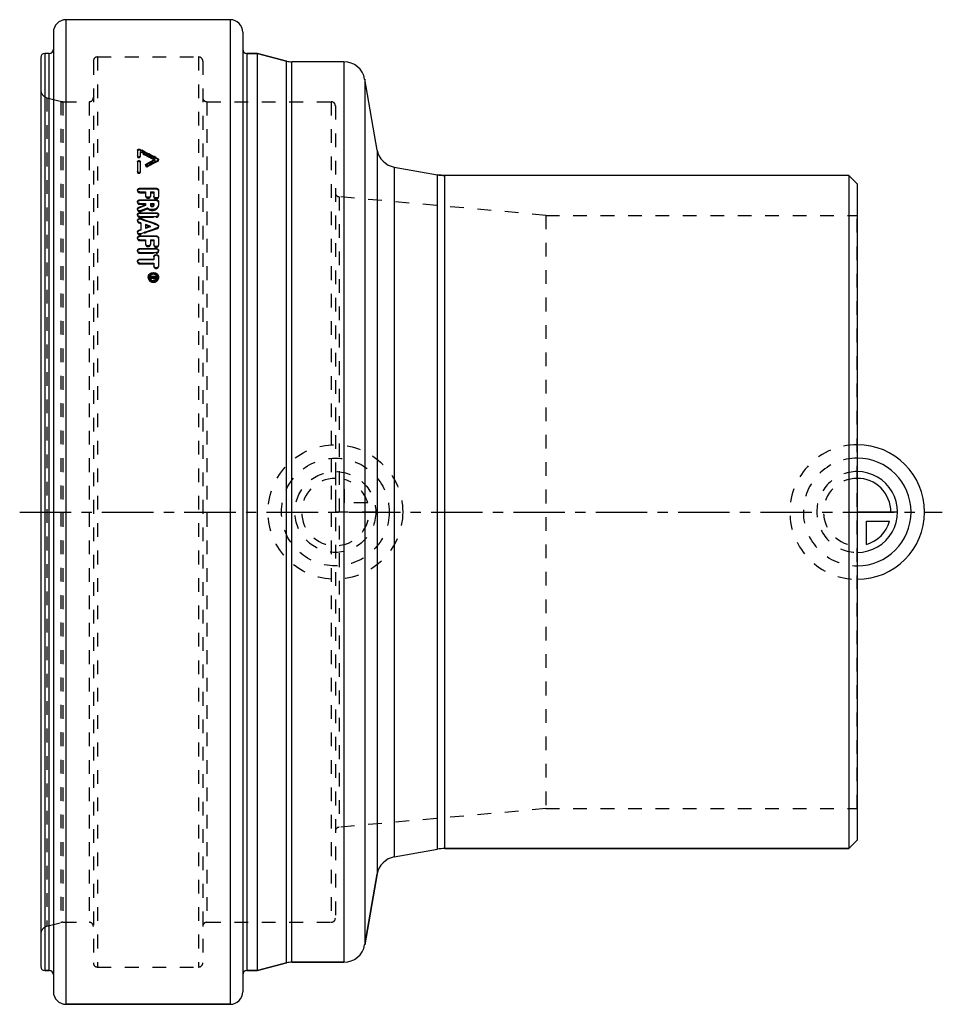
# Model space of a CAD drawing. Header units: millimetres. Extents: x 140 to 359, y 133 to 367.
import ezdxf

# ---------------------------------------------------------------- set-up
doc = ezdxf.new("R2010")
doc.units = ezdxf.units.MM
doc.header["$LTSCALE"] = 32.592593
doc.linetypes.add('CENTER', pattern=[0.6, 0.375, -0.075, 0.075, -0.075])
doc.linetypes.add('HIDDEN', pattern=[0.2, 0.1, -0.1])
for name, color, linetype in [('FASEN', 7, 'CONTINUOUS'), ('KOERPER', 7, 'CONTINUOUS'), ('KONST.EL_MIT_GEO', 7, 'CONTINUOUS'), ('KURVEN', 7, 'CONTINUOUS'), ('L1', 7, 'CONTINUOUS')]:
    doc.layers.add(name, color=color, linetype=linetype)

msp = doc.modelspace()

# ---------------------------------------------------------------- linework, layer by layer
at = {"layer": 'FASEN', "color": 7, "linetype": 'Continuous'}
for p, q in [((337, 330), (337, 170)), ((339, 328), (337, 330)), ((339, 328), (339, 172)), ((339, 172), (337, 170)), ((241, 170), (337, 170))]:
    msp.add_line(p, q, dxfattribs=at)
at = {"layer": 'KOERPER', "color": 7, "linetype": 'Continuous'}
for p, q in [((190, 367), (151, 367)), ((147, 359), (146, 359)), ((196.54, 359), (194, 359)), ((196.54, 141), (196.54, 359)), ((203.36, 357.17), (196.54, 359)), ((217.04, 357), (204.66, 357)), ((224.94, 336.02), (221.97, 352.87)), ((228.99, 331.96), (239.26, 330.15)), ((239.26, 169.85), (239.26, 330.15)), ((241, 330), (239.26, 330.15)), ((241, 170), (241, 330)), ((337, 330), (241, 330)), ((228.99, 168.04), (239.26, 169.85)), ((241, 170), (239.26, 169.85)), ((337, 170), (241, 170)), ((224.94, 163.98), (221.97, 147.13)), ((203.36, 142.83), (196.54, 141)), ((217.04, 143), (204.66, 143)), ((147, 141), (146, 141)), ((196.54, 141), (194, 141)), ((190, 133), (151, 133))]:
    msp.add_line(p, q, dxfattribs=at)
for centre, start, end in [((241, 340), 260, 270), ((241, 160), 90, 100)]:
    msp.add_arc(centre, 10, start, end, dxfattribs=at)
at = {"layer": 'KONST.EL_MIT_GEO', "color": 7, "linetype": 'Continuous'}
for p, q in [((151, 367), (151, 133)), ((190, 367), (190, 133)), ((148, 364), (148, 136)), ((193, 364), (193, 136)), ((146, 359), (146, 141)), ((147, 141), (147, 359)), ((194, 359), (194, 141)), ((194, 359), (196.54, 359)), ((196.54, 359), (203.36, 357.17)), ((145, 358), (145, 142)), ((203.36, 142.83), (203.36, 357.17)), ((204.66, 143), (204.66, 357)), ((217.04, 357), (217.04, 143)), ((221.97, 352.87), (221.97, 147.13)), ((168, 336.02), (168, 334.66)), ((168.53, 336.2), (168.53, 335.98)), ((168.53, 336.2), (169.01, 335.95)), ((169.01, 335.73), (168.53, 335.98)), ((168.66, 335.57), (168.66, 334.66)), ((224.94, 336.02), (224.94, 163.98)), ((168, 333.28), (168, 330.93)), ((168.66, 333.28), (168.66, 330.93)), ((170.05, 332.7), (170.05, 332.49)), ((170.28, 332.61), (170.05, 332.49)), ((170.51, 332.73), (170.28, 332.61)), ((172.33, 333.32), (172.06, 333.18)), ((172.12, 333.79), (172.12, 333.57)), ((172.87, 333.76), (172.27, 334.07)), ((172.87, 333.6), (172.33, 333.32)), ((172.36, 334.24), (172.87, 333.97)), ((172.87, 333.97), (172.87, 333.76)), ((228.99, 331.96), (228.99, 168.04)), ((228.99, 331.96), (239.26, 330.15)), ((168.57, 326.93), (168.57, 326.73)), ((168.57, 326.93), (172.43, 326.93)), ((172.43, 326.73), (168.57, 326.73)), ((168.57, 326.07), (169.93, 326.07)), ((169.93, 326.07), (169.93, 325.21)), ((171.07, 326.07), (171.07, 325.21)), ((171.07, 326.07), (171.87, 326.07)), ((171.87, 326.07), (171.87, 325.06)), ((172.43, 326.93), (172.43, 326.73)), ((173, 326.5), (173, 325.06)), ((168.33, 322.42), (169.93, 323.01)), ((168.57, 324.19), (168.57, 324)), ((168.57, 324.19), (172.43, 324.19)), ((172.43, 324), (168.57, 324)), ((168.57, 323.31), (169.93, 323.31)), ((169.93, 323.31), (169.93, 322.82)), ((171.07, 323.31), (171.07, 322.88)), ((171.07, 323.31), (171.87, 323.31)), ((171.87, 323.31), (171.87, 322.88)), ((172.43, 324.19), (172.43, 324)), ((173, 323.75), (173, 323.07)), ((169.93, 322.82), (168.33, 322.24)), ((168.33, 322.42), (168.33, 322.24)), ((168.57, 321.12), (168.57, 320.94)), ((168.57, 321.12), (172.43, 321.12)), ((172.43, 320.94), (168.57, 320.94)), ((170.4, 322.2), (168.81, 321.62)), ((172.43, 321.12), (172.43, 320.94)), ((168.8, 318.73), (168.34, 318.9)), ((168.57, 320.22), (172.43, 320.22)), ((168.79, 319.73), (168.79, 319.55)), ((168.8, 318.73), (168.8, 316.96)), ((169.93, 318.33), (169.93, 317.37)), ((171.03, 317.94), (169.93, 318.33)), ((172.66, 318.36), (172.66, 318.18)), ((168.34, 316.97), (168.8, 317.14)), ((168.34, 316.97), (168.34, 316.8)), ((168.8, 316.96), (168.34, 316.8)), ((169.93, 317.54), (171.03, 317.94)), ((171.03, 317.76), (169.93, 317.37)), ((171.03, 317.94), (171.03, 317.76)), ((168.57, 315.61), (168.57, 315.44)), ((168.57, 315.61), (172.43, 315.61)), ((172.43, 315.44), (168.57, 315.44)), ((168.57, 314.67), (169.93, 314.67)), ((169.93, 314.67), (169.93, 313.72)), ((171.07, 314.67), (171.07, 313.72)), ((171.07, 314.67), (171.87, 314.67)), ((171.87, 314.67), (171.87, 313.56)), ((172.43, 315.61), (172.43, 315.44)), ((173, 315.14), (173, 313.56)), ((168.57, 312.61), (168.57, 312.45)), ((168.57, 312.61), (172.43, 312.61)), ((172.43, 312.45), (168.57, 312.45)), ((168.57, 311.65), (172.43, 311.65)), ((172.43, 312.61), (172.43, 312.45)), ((168.57, 310.1), (168.57, 309.94)), ((168.57, 310.1), (171.87, 310.1)), ((171.87, 309.94), (168.57, 309.94)), ((168.57, 309.12), (171.87, 309.12)), ((171.87, 310.69), (171.87, 309.94)), ((171.87, 309.12), (171.87, 308.53)), ((173, 310.69), (173, 308.53)), ((171.11, 306.07), (171.11, 305.91)), ((171.11, 306.07), (172.43, 306.07)), ((172.43, 305.93), (171.11, 305.93)), ((171.11, 305.91), (171.66, 305.91)), ((171.11, 305.75), (171.66, 305.86)), ((171.11, 305.75), (171.11, 305.58)), ((171.71, 305.69), (171.11, 305.58)), ((171.66, 305.71), (171.14, 305.61)), ((171.66, 305.91), (171.66, 305.71)), ((171.85, 305.91), (171.85, 305.82)), ((171.85, 305.91), (172.25, 305.91)), ((171.85, 305.74), (171.85, 305.68)), ((171.95, 305.74), (171.95, 305.6)), ((171.95, 305.74), (172.15, 305.74)), ((172.15, 305.6), (171.95, 305.6)), ((171.95, 305.58), (172.15, 305.58)), ((172.15, 305.74), (172.15, 305.6)), ((172.25, 305.91), (172.25, 305.82)), ((172.25, 305.74), (172.25, 305.68)), ((172.43, 306.07), (172.43, 305.82)), ((228.99, 168.04), (239.26, 169.85)), ((221.97, 147.13), (224.94, 163.98)), ((196.54, 141), (203.36, 142.83)), ((204.66, 143), (217.04, 143)), ((146, 141), (147, 141)), ((194, 141), (196.54, 141)), ((151, 133), (190, 133))]:
    msp.add_line(p, q, dxfattribs=at)
at = {"layer": 'KONST.EL_MIT_GEO', "color": 8, "linetype": 'HIDDEN'}
for p, q in [((158.5, 358.15), (158.5, 141.85)), ((158.5, 358.15), (182.5, 358.15)), ((182.5, 358.15), (182.5, 141.85)), ((157.5, 357.15), (157.5, 142.85)), ((183.5, 357.15), (183.5, 142.85)), ((146.48, 348.44), (146.48, 151.56)), ((146.48, 348.44), (149.75, 347.57)), ((149.75, 347.57), (149.75, 152.43)), ((150.26, 347.5), (149.75, 347.57)), ((150.26, 347.5), (150.26, 152.5)), ((150.26, 347.5), (156.5, 347.5)), ((156.5, 347.5), (156.5, 152.5)), ((184.5, 347.5), (184.5, 152.5)), ((184.5, 347.5), (214, 347.5)), ((214, 347.5), (214, 152.5)), ((215, 346.5), (215, 153.5)), ((168, 334.66), (168, 334.45)), ((168.66, 334.66), (168.66, 334.45)), ((169.92, 332.51), (169.92, 332.3)), ((170.45, 332.32), (170.45, 332.11)), ((172.87, 333.6), (172.87, 333.38)), ((173, 333.57), (173, 333.79)), ((168, 330.93), (168, 330.72)), ((168.66, 330.93), (168.66, 330.72)), ((168, 326.5), (168, 326.3)), ((168.57, 326.07), (168.57, 325.88)), ((168.57, 325.88), (169.93, 325.88)), ((171.07, 325.88), (171.87, 325.88)), ((168, 323.75), (168, 323.56)), ((168.57, 323.31), (168.57, 323.12)), ((168.57, 323.12), (169.93, 323.12)), ((169.93, 325.21), (169.93, 325.02)), ((171.07, 325.21), (171.07, 325.02)), ((171.07, 323.12), (171.87, 323.12)), ((171.87, 325.06), (171.87, 324.87)), ((173, 325.06), (173, 324.87)), ((173, 323.07), (173, 322.88)), ((215.91, 324.92), (215.91, 175.08)), ((265, 320.5), (215.91, 324.92)), ((168, 322.02), (168, 321.84)), ((168, 320.67), (168, 320.49)), ((168.81, 321.43), (170.4, 322.02)), ((168.81, 321.62), (168.81, 321.43)), ((170.4, 322.2), (170.4, 322.02)), ((173, 320.49), (173, 320.67)), ((168, 319.31), (168, 319.14)), ((168.34, 318.9), (168.34, 318.72)), ((168.34, 318.72), (168.8, 318.55)), ((168.57, 320.22), (168.57, 320.04)), ((168.57, 320.04), (172.43, 320.04)), ((172.43, 320.22), (172.43, 320.04)), ((265, 320.5), (265, 179.5)), ((265, 320.5), (339, 320.5)), ((339, 179.5), (339, 320.5)), ((168, 316.54), (168, 316.37)), ((168.79, 316.12), (168.79, 315.95)), ((169.93, 318.15), (171.03, 317.76)), ((172.66, 317.51), (172.66, 317.34)), ((173, 317.76), (173, 317.94)), ((168, 315.14), (168, 314.97)), ((168.57, 314.67), (168.57, 314.5)), ((168.57, 314.5), (169.93, 314.5)), ((169.93, 313.72), (169.93, 313.56)), ((171.07, 314.5), (171.87, 314.5)), ((171.07, 313.72), (171.07, 313.56)), ((171.87, 313.56), (171.87, 313.4)), ((173, 313.56), (173, 313.4)), ((168, 312.13), (168, 311.97)), ((168.57, 311.65), (168.57, 311.49)), ((168.57, 311.49), (172.43, 311.49)), ((172.43, 311.65), (172.43, 311.49)), ((173, 311.97), (173, 312.13)), ((168, 309.61), (168, 309.46)), ((168.57, 309.12), (168.57, 308.97)), ((168.57, 308.97), (171.87, 308.97)), ((171.87, 308.53), (171.87, 308.38)), ((173, 308.53), (173, 308.38)), ((170.55, 305.82), (170.55, 305.68)), ((170.83, 305.82), (170.83, 305.68)), ((171.11, 305.91), (171.11, 305.76)), ((171.11, 305.76), (171.66, 305.76)), ((171.14, 305.61), (171.11, 305.61)), ((171.11, 305.58), (171.11, 305.44)), ((171.11, 305.44), (171.71, 305.55)), ((171.71, 305.69), (171.71, 305.55)), ((171.85, 305.82), (171.85, 305.74)), ((171.85, 305.76), (172.25, 305.76)), ((171.95, 305.58), (171.95, 305.43)), ((171.95, 305.43), (172.15, 305.43)), ((172.15, 305.58), (172.15, 305.43)), ((172.25, 305.82), (172.25, 305.74)), ((172.43, 305.82), (172.43, 305.68)), ((172.72, 305.68), (172.72, 305.82)), ((173, 305.68), (173, 305.82)), ((265, 179.5), (215.91, 175.08)), ((265, 179.5), (339, 179.5)), ((146.48, 151.56), (149.75, 152.43)), ((150.26, 152.5), (149.75, 152.43)), ((150.26, 152.5), (156.5, 152.5)), ((184.5, 152.5), (214, 152.5)), ((158.5, 141.85), (182.5, 141.85))]:
    msp.add_line(p, q, dxfattribs=at)
at = {"layer": 'KONST.EL_MIT_GEO', "color": 7, "linetype": 'Continuous'}
for centre, radius, start, end in [((151, 364), 3, 90, 180), ((190, 364), 3, 0, 90), ((146, 358), 1, 90, 180), ((147, 360), 1, 270, 360), ((194, 360), 1, 180, 270), ((204.66, 362), 5, 255, 270), ((217.04, 352), 5, 10, 90), ((-19.13, -32.91), 413.57, 62.4559, 62.9954), ((-15.37, -27.74), 407.76, 62.5888, 63.1172), ((-16.13, -30.39), 410.27, 62.6641, 63.1751), ((229.86, 336.89), 5, 190, 260), ((170.09, 332.51), 0.168, 180.0396, 188.9201), ((368.37, -42.49), 424.38, 117.5439, 117.8595), ((371.43, -46.22), 428.59, 117.7222, 117.9659), ((367.68, -42.35), 423.74, 117.4834, 117.729), ((172.72, 333.48), 0.317, 55.8988, 62.6155), ((172.72, 333.88), 0.317, 297.5577, 304.2122), ((168.31, 326.5), 0.31, 180.0087, 184.1391), ((168.33, 323.75), 0.326, 180.0083, 184.0344), ((168.34, 320.67), 0.343, 180.0079, 183.9302), ((168.38, 319.31), 0.379, 180.0042, 187.6092), ((-238.93, -834.21), 1223.85, 70.3478, 70.53997), ((-238.7, -836.68), 1225.94, 70.39434, 70.58613), ((168.4, 316.54), 0.396, 180.0076, 187.9522), ((602.82, -879.44), 1271.9, 109.7671, 109.95236), ((168.37, 315.14), 0.373, 180.0073, 183.771), ((168.39, 312.13), 0.388, 180.0071, 183.697), ((168.4, 309.61), 0.4, 180.0069, 183.6407), ((171.78, 305.35), 1.4, 95.362, 105.4315), ((171.77, 305.6), 1.05, 90.034, 98.5666), ((171.77, 305.4), 1.35, 90.0204, 95.3561), ((171.47, 305.82), 0.926, 179.9939, 182.4396), ((171.61, 305.87), 1.06, 203.7955, 213.9139), ((171.63, 305.8), 0.804, 151.766, 154.1109), ((171.78, 306.12), 1.38, 250.2037, 261.9102), ((171.77, 306.09), 1.35, 261.8879, 269.9622), ((171.9, 305.83), 0.238, 214.9904, 222.3564), ((171.77, 305.88), 1.03, 270.0222, 275.5893), ((171.77, 305.92), 1.07, 275.5853, 291.2969), ((172.15, 305.89), 0.312, 270.0266, 277.2145), ((171.91, 305.86), 0.816, 328.8346, 334.1794), ((171.94, 305.87), 1.07, 325.4889, 335.5449), ((171.97, 305.65), 1.04, 20.9216, 33.8845), ((171.97, 305.85), 1.03, 335.5577, 340.6797), ((229.86, 163.11), 5, 100, 170), ((217.04, 148), 5, 270, 350), ((204.66, 138), 5, 90, 105), ((146, 142), 1, 180, 270), ((147, 140), 1, 0, 90), ((194, 140), 1, 90, 180), ((151, 136), 3, 180, 270), ((190, 136), 3, 270, 360)]:
    msp.add_arc(centre, radius, start, end, dxfattribs=at)
at = {"layer": 'KONST.EL_MIT_GEO', "color": 8, "linetype": 'HIDDEN'}
for centre, radius, start, end in [((158.5, 357.15), 1, 90, 180), ((182.5, 357.15), 1, 0, 90), ((147, 350.37), 2, 180, 255), ((150.26, 349.5), 2, 255, 270), ((156.5, 348.5), 1, 270, 360), ((184.5, 348.5), 1, 180, 270), ((214, 346.5), 1, 0, 90), ((-17.8, -31.5), 411.52, 62.5146, 63.0565), ((370.36, -45.37), 427.15, 117.539, 117.9055), ((168.31, 326.3), 0.308, 175.414, 179.9898), ((216, 325.91), 1, 180, 264.8572), ((168.32, 323.56), 0.324, 175.5299, 179.9902), ((168.36, 321.84), 0.36, 164.9442, 179.9995), ((168.36, 320.49), 0.359, 165.0805, 175.5757), ((168.34, 320.49), 0.342, 175.6454, 179.9907), ((168.38, 319.14), 0.378, 166.3161, 179.9909), ((168.39, 316.37), 0.392, 167.3831, 179.9978), ((602.56, -881.98), 1274.04, 109.72033, 109.90522), ((168.39, 314.97), 0.387, 167.2875, 175.783), ((168.37, 314.97), 0.371, 175.822, 179.9913), ((168.4, 311.97), 0.4, 168.4199, 175.877), ((168.39, 311.97), 0.386, 175.904, 179.9916), ((168.41, 309.46), 0.412, 169.2185, 175.9464), ((168.4, 309.46), 0.398, 175.9664, 179.9918), ((172.27, 310.53), 0.4, 171.7759, 179.9641), ((171.47, 305.68), 0.919, 172.7654, 175.7625), ((171.44, 305.68), 0.897, 175.759, 179.9898), ((172.1, 305.68), 0.897, 0.01, 4.1952), ((216, 174.09), 1, 95.1428, 180), ((150.26, 150.5), 2, 90, 105), ((156.5, 151.5), 1, 0, 90), ((184.5, 151.5), 1, 90, 180), ((214, 153.5), 1, 270, 360), ((147, 149.63), 2, 105, 180), ((158.5, 142.85), 1, 180, 270), ((182.5, 142.85), 1, 270, 360)]:
    msp.add_arc(centre, radius, start, end, dxfattribs=at)
at = {"layer": 'KONST.EL_MIT_GEO', "color": 7, "linetype": 'Continuous'}
for points, knots in [([(168, 336.02), (168, 336.06), (168.05, 336.15), (168.19, 336.23), (168.36, 336.25), (168.48, 336.22), (168.53, 336.2)], [0, 0, 0, 0, 0.200549, 0.445572, 0.726362, 1, 1, 1, 1]), ([(168.53, 335.98), (168.48, 336), (168.37, 336.03), (168.17, 336.02), (168.02, 335.91), (168, 335.83)], [0, 0, 0, 0, 0.273199, 0.555455, 1, 1, 1, 1]), ([(168.66, 334.66), (168.66, 334.53), (168.33, 334.34), (168, 334.53), (168, 334.66)], [0, 0, 0, 0, 0.5, 1, 1, 1, 1]), ([(168, 333.28), (168, 333.32), (168.02, 333.38), (168.1, 333.46), (168.21, 333.5), (168.33, 333.52), (168.45, 333.5), (168.56, 333.46), (168.64, 333.38), (168.66, 333.32), (168.66, 333.28)], [0, 0, 0, 0, 0.104455, 0.221704, 0.355663, 0.5, 0.644337, 0.778296, 0.895545, 1, 1, 1, 1]), ([(168.5, 333.27), (168.45, 333.29), (168.34, 333.31), (168.19, 333.29), (168.06, 333.22), (168.01, 333.14), (168, 333.1)], [0, 0, 0, 0, 0.271285, 0.545308, 0.791772, 1, 1, 1, 1]), ([(168.66, 333.07), (168.66, 333.11), (168.62, 333.2), (168.54, 333.25), (168.5, 333.27)], [0, 0, 0, 0, 0.45738, 1, 1, 1, 1]), ([(169.92, 332.51), (169.92, 332.55), (169.95, 332.63), (170.01, 332.68), (170.05, 332.7)], [0, 0, 0, 0, 0.463525, 1, 1, 1, 1]), ([(170.45, 332.32), (170.4, 332.3), (170.29, 332.27), (170.12, 332.29), (169.98, 332.36), (169.93, 332.44), (169.92, 332.49)], [0, 0, 0, 0, 0.267565, 0.542406, 0.791293, 1, 1, 1, 1]), ([(170.05, 332.49), (170.04, 332.48), (170.01, 332.46), (169.97, 332.43), (169.96, 332.41)], [0, 0, 0, 0, 0.265527, 1, 1, 1, 1]), ([(172.87, 333.97), (172.9, 333.95), (172.97, 333.9), (173, 333.82), (173, 333.79)], [0, 0, 0, 0, 0.538086, 1, 1, 1, 1]), ([(173, 333.79), (173, 333.77), (172.99, 333.7), (172.94, 333.65), (172.9, 333.62)], [0, 0, 0, 0, 0.232441, 1, 1, 1, 1]), ([(168.66, 330.93), (168.66, 330.9), (168.64, 330.83), (168.56, 330.75), (168.46, 330.71), (168.33, 330.69), (168.21, 330.71), (168.1, 330.75), (168.02, 330.83), (168, 330.9), (168, 330.93)], [0, 0, 0, 0, 0.106089, 0.223945, 0.357184, 0.5, 0.642816, 0.776055, 0.893911, 1, 1, 1, 1]), ([(168, 326.5), (168, 326.56), (168.03, 326.68), (168.16, 326.82), (168.35, 326.91), (168.49, 326.93), (168.57, 326.93)], [0, 0, 0, 0, 0.217429, 0.454827, 0.718744, 1, 1, 1, 1]), ([(168.57, 326.07), (168.5, 326.07), (168.36, 326.09), (168.17, 326.18), (168.04, 326.31), (168, 326.42), (168, 326.48)], [0, 0, 0, 0, 0.279642, 0.543417, 0.781958, 1, 1, 1, 1]), ([(168.57, 326.73), (168.5, 326.73), (168.38, 326.71), (168.17, 326.63), (168.05, 326.5), (168.02, 326.4)], [0, 0, 0, 0, 0.277481, 0.542334, 1, 1, 1, 1]), ([(172.43, 326.93), (172.51, 326.93), (172.65, 326.91), (172.84, 326.82), (172.97, 326.68), (173, 326.56), (173, 326.5)], [0, 0, 0, 0, 0.281254, 0.545151, 0.782428, 1, 1, 1, 1]), ([(172.81, 326.62), (172.79, 326.64), (172.67, 326.7), (172.53, 326.73), (172.43, 326.73)], [0, 0, 0, 0, 0.239226, 1, 1, 1, 1]), ([(173, 326.3), (173, 326.36), (172.96, 326.49), (172.87, 326.58), (172.81, 326.62)], [0, 0, 0, 0, 0.475914, 1, 1, 1, 1]), ([(168, 323.75), (168, 323.81), (168.03, 323.93), (168.16, 324.08), (168.35, 324.17), (168.49, 324.19), (168.57, 324.19)], [0, 0, 0, 0, 0.220432, 0.458874, 0.721467, 1, 1, 1, 1]), ([(168.57, 323.31), (168.5, 323.31), (168.36, 323.33), (168.17, 323.42), (168.04, 323.56), (168, 323.67), (168, 323.73)], [0, 0, 0, 0, 0.277065, 0.539553, 0.779031, 1, 1, 1, 1]), ([(168.57, 324), (168.5, 324), (168.38, 323.98), (168.17, 323.9), (168.04, 323.76), (168.01, 323.66)], [0, 0, 0, 0, 0.275774, 0.539647, 1, 1, 1, 1]), ([(171.07, 325.21), (171.07, 325.15), (171.03, 325.03), (170.9, 324.89), (170.72, 324.8), (170.5, 324.76), (170.28, 324.8), (170.1, 324.89), (169.97, 325.03), (169.93, 325.15), (169.93, 325.21)], [0, 0, 0, 0, 0.109529, 0.228564, 0.360285, 0.5, 0.639716, 0.771436, 0.890471, 1, 1, 1, 1]), ([(173, 323.07), (173, 322.95), (172.95, 322.71), (172.76, 322.39), (172.45, 322.12), (171.93, 321.88), (171.19, 321.82), (170.63, 322.03), (170.4, 322.2)], [0, 0, 0, 0, 0.107562, 0.220495, 0.341761, 0.471067, 0.740689, 1, 1, 1, 1]), ([(171.07, 323.07), (171.07, 323.03), (171.09, 322.94), (171.18, 322.84), (171.31, 322.77), (171.47, 322.75), (171.62, 322.77), (171.75, 322.84), (171.84, 322.94), (171.87, 323.03), (171.87, 323.07)], [0, 0, 0, 0, 0.110657, 0.230065, 0.361287, 0.5, 0.638713, 0.769935, 0.889343, 1, 1, 1, 1]), ([(173, 325.06), (173, 325.01), (172.97, 324.89), (172.84, 324.74), (172.65, 324.65), (172.43, 324.62), (172.22, 324.65), (172.03, 324.74), (171.9, 324.89), (171.87, 325.01), (171.87, 325.06)], [0, 0, 0, 0, 0.109608, 0.22867, 0.360356, 0.5, 0.639645, 0.77133, 0.890392, 1, 1, 1, 1]), ([(172.43, 324.19), (172.51, 324.19), (172.65, 324.17), (172.84, 324.08), (172.97, 323.93), (173, 323.81), (173, 323.75)], [0, 0, 0, 0, 0.278531, 0.541104, 0.779422, 1, 1, 1, 1]), ([(172.81, 323.89), (172.79, 323.91), (172.67, 323.97), (172.53, 324), (172.43, 324)], [0, 0, 0, 0, 0.240158, 1, 1, 1, 1]), ([(173, 323.56), (173, 323.63), (172.96, 323.76), (172.87, 323.85), (172.81, 323.89)], [0, 0, 0, 0, 0.478464, 1, 1, 1, 1]), ([(168, 322.02), (168, 322.06), (168.02, 322.15), (168.11, 322.31), (168.24, 322.39), (168.33, 322.42)], [0, 0, 0, 0, 0.231184, 0.472181, 1, 1, 1, 1]), ([(168.81, 321.62), (168.72, 321.58), (168.53, 321.56), (168.26, 321.62), (168.06, 321.78), (168, 321.95), (168, 322.02)], [0, 0, 0, 0, 0.270795, 0.537638, 0.781398, 1, 1, 1, 1]), ([(168, 320.67), (168, 320.73), (168.03, 320.86), (168.16, 321.01), (168.35, 321.1), (168.49, 321.12), (168.57, 321.12)], [0, 0, 0, 0, 0.223508, 0.463043, 0.724284, 1, 1, 1, 1]), ([(168.57, 320.22), (168.5, 320.22), (168.36, 320.24), (168.17, 320.33), (168.04, 320.47), (168, 320.59), (168, 320.65)], [0, 0, 0, 0, 0.274397, 0.535566, 0.776026, 1, 1, 1, 1]), ([(168.33, 322.24), (168.25, 322.21), (168.12, 322.13), (168.03, 322), (168.01, 321.93)], [0, 0, 0, 0, 0.527405, 1, 1, 1, 1]), ([(168.57, 320.94), (168.44, 320.94), (168.2, 320.89), (168.04, 320.69), (168.01, 320.58)], [0, 0, 0, 0, 0.534285, 1, 1, 1, 1]), ([(171.07, 322.88), (171.07, 322.84), (171.09, 322.75), (171.18, 322.65), (171.31, 322.58), (171.47, 322.56), (171.62, 322.58), (171.75, 322.65), (171.84, 322.75), (171.87, 322.84), (171.87, 322.88)], [0, 0, 0, 0, 0.110507, 0.229862, 0.36115, 0.5, 0.63885, 0.770138, 0.889493, 1, 1, 1, 1]), ([(172.43, 321.12), (172.51, 321.12), (172.65, 321.1), (172.84, 321.01), (172.97, 320.86), (173, 320.73), (173, 320.67)], [0, 0, 0, 0, 0.275716, 0.536957, 0.776492, 1, 1, 1, 1]), ([(172.75, 320.87), (172.72, 320.88), (172.62, 320.92), (172.52, 320.94), (172.43, 320.94)], [0, 0, 0, 0, 0.244314, 1, 1, 1, 1]), ([(172.99, 320.58), (172.97, 320.64), (172.91, 320.76), (172.8, 320.84), (172.75, 320.87)], [0, 0, 0, 0, 0.47903, 1, 1, 1, 1]), ([(173, 320.67), (173, 320.61), (172.96, 320.47), (172.85, 320.36), (172.79, 320.32)], [0, 0, 0, 0, 0.479051, 1, 1, 1, 1]), ([(168, 319.31), (168, 319.39), (168.05, 319.55), (168.26, 319.72), (168.52, 319.78), (168.71, 319.76), (168.79, 319.73)], [0, 0, 0, 0, 0.221346, 0.465089, 0.730315, 1, 1, 1, 1]), ([(168.34, 318.9), (168.25, 318.93), (168.1, 319.02), (168.01, 319.18), (168, 319.26)], [0, 0, 0, 0, 0.527404, 1, 1, 1, 1]), ([(168.79, 319.55), (168.72, 319.58), (168.55, 319.6), (168.3, 319.56), (168.11, 319.43), (168.03, 319.29), (168.01, 319.22)], [0, 0, 0, 0, 0.265739, 0.529549, 0.776184, 1, 1, 1, 1]), ([(172.79, 320.32), (172.77, 320.31), (172.66, 320.25), (172.53, 320.22), (172.43, 320.22)], [0, 0, 0, 0, 0.242598, 1, 1, 1, 1]), ([(172.66, 318.36), (172.76, 318.32), (172.92, 318.22), (173, 318.02), (173, 317.94)], [0, 0, 0, 0, 0.5273, 1, 1, 1, 1]), ([(168, 316.54), (168, 316.59), (168.02, 316.68), (168.11, 316.85), (168.24, 316.93), (168.34, 316.97)], [0, 0, 0, 0, 0.234703, 0.477351, 1, 1, 1, 1]), ([(168.79, 316.12), (168.71, 316.09), (168.54, 316.06), (168.28, 316.12), (168.08, 316.27), (168.01, 316.41), (168, 316.49)], [0, 0, 0, 0, 0.26555, 0.528448, 0.774637, 1, 1, 1, 1]), ([(168.34, 316.8), (168.26, 316.77), (168.11, 316.68), (168.03, 316.53), (168.01, 316.46)], [0, 0, 0, 0, 0.523698, 1, 1, 1, 1]), ([(172.99, 317.85), (172.98, 317.9), (172.93, 318.01), (172.84, 318.09), (172.79, 318.12)], [0, 0, 0, 0, 0.482608, 1, 1, 1, 1]), ([(173, 317.94), (173, 317.87), (172.96, 317.74), (172.87, 317.63), (172.81, 317.59)], [0, 0, 0, 0, 0.482632, 1, 1, 1, 1]), ([(168, 315.14), (168, 315.2), (168.03, 315.33), (168.16, 315.48), (168.35, 315.58), (168.49, 315.61), (168.57, 315.61)], [0, 0, 0, 0, 0.228374, 0.469686, 0.728798, 1, 1, 1, 1]), ([(168.57, 314.67), (168.5, 314.67), (168.36, 314.69), (168.17, 314.78), (168.04, 314.93), (168, 315.05), (168, 315.11)], [0, 0, 0, 0, 0.270113, 0.529198, 0.771262, 1, 1, 1, 1]), ([(168.57, 315.44), (168.44, 315.44), (168.19, 315.38), (168.03, 315.16), (168.01, 315.06)], [0, 0, 0, 0, 0.529027, 1, 1, 1, 1]), ([(171.07, 313.72), (171.07, 313.66), (171.03, 313.53), (170.91, 313.37), (170.72, 313.27), (170.5, 313.23), (170.28, 313.27), (170.09, 313.37), (169.97, 313.53), (169.93, 313.66), (169.93, 313.72)], [0, 0, 0, 0, 0.114832, 0.235755, 0.365149, 0.5, 0.634851, 0.764245, 0.885168, 1, 1, 1, 1]), ([(173, 313.56), (173, 313.5), (172.97, 313.37), (172.84, 313.21), (172.65, 313.11), (172.43, 313.07), (172.22, 313.11), (172.03, 313.21), (171.9, 313.37), (171.87, 313.5), (171.87, 313.56)], [0, 0, 0, 0, 0.114893, 0.235839, 0.365206, 0.5, 0.634794, 0.764162, 0.885107, 1, 1, 1, 1]), ([(172.43, 315.61), (172.51, 315.61), (172.65, 315.58), (172.84, 315.48), (172.97, 315.33), (173, 315.2), (173, 315.14)], [0, 0, 0, 0, 0.271201, 0.530293, 0.771473, 1, 1, 1, 1]), ([(172.81, 315.32), (172.79, 315.34), (172.67, 315.41), (172.54, 315.44), (172.43, 315.44)], [0, 0, 0, 0, 0.242798, 1, 1, 1, 1]), ([(173, 314.97), (173, 315.04), (172.96, 315.17), (172.87, 315.28), (172.81, 315.32)], [0, 0, 0, 0, 0.484902, 1, 1, 1, 1]), ([(168, 312.13), (168, 312.19), (168.03, 312.32), (168.16, 312.48), (168.35, 312.58), (168.49, 312.61), (168.57, 312.61)], [0, 0, 0, 0, 0.230705, 0.47289, 0.730987, 1, 1, 1, 1]), ([(168.57, 311.65), (168.5, 311.65), (168.36, 311.67), (168.17, 311.77), (168.04, 311.92), (168, 312.04), (168, 312.11)], [0, 0, 0, 0, 0.268033, 0.526121, 0.768973, 1, 1, 1, 1]), ([(168.57, 312.45), (168.44, 312.45), (168.19, 312.38), (168.03, 312.16), (168.01, 312.05)], [0, 0, 0, 0, 0.526382, 1, 1, 1, 1]), ([(172.43, 312.61), (172.51, 312.61), (172.65, 312.58), (172.84, 312.48), (172.97, 312.32), (173, 312.19), (173, 312.13)], [0, 0, 0, 0, 0.269013, 0.52711, 0.769295, 1, 1, 1, 1]), ([(172.85, 312.3), (172.82, 312.32), (172.7, 312.41), (172.55, 312.45), (172.43, 312.45)], [0, 0, 0, 0, 0.242349, 1, 1, 1, 1]), ([(172.84, 311.8), (172.81, 311.77), (172.69, 311.69), (172.54, 311.65), (172.43, 311.65)], [0, 0, 0, 0, 0.242964, 1, 1, 1, 1]), ([(173, 312.13), (173, 312.07), (172.97, 311.94), (172.89, 311.84), (172.84, 311.8)], [0, 0, 0, 0, 0.487939, 1, 1, 1, 1]), ([(172.99, 312.05), (172.99, 312.07), (172.96, 312.17), (172.9, 312.25), (172.85, 312.3)], [0, 0, 0, 0, 0.244451, 1, 1, 1, 1]), ([(168, 309.61), (168, 309.67), (168.03, 309.8), (168.2, 310.02), (168.42, 310.1), (168.57, 310.1)], [0, 0, 0, 0, 0.234354, 0.479152, 1, 1, 1, 1]), ([(168.57, 309.12), (168.43, 309.12), (168.22, 309.19), (168.04, 309.4), (168, 309.52), (168, 309.58)], [0, 0, 0, 0, 0.520205, 0.765478, 1, 1, 1, 1]), ([(168.57, 309.94), (168.44, 309.94), (168.18, 309.87), (168.03, 309.65), (168.01, 309.53)], [0, 0, 0, 0, 0.524242, 1, 1, 1, 1]), ([(171.87, 310.69), (171.87, 310.75), (171.9, 310.88), (172.03, 311.04), (172.22, 311.14), (172.43, 311.18), (172.65, 311.14), (172.84, 311.04), (172.97, 310.88), (173, 310.75), (173, 310.69)], [0, 0, 0, 0, 0.115952, 0.237188, 0.366083, 0.5, 0.633917, 0.762812, 0.884048, 1, 1, 1, 1]), ([(172.82, 310.88), (172.74, 310.94), (172.55, 311.03), (172.24, 311.01), (171.98, 310.86), (171.88, 310.68), (171.87, 310.59)], [0, 0, 0, 0, 0.255742, 0.518676, 0.769268, 1, 1, 1, 1]), ([(173, 310.53), (173, 310.6), (172.97, 310.73), (172.88, 310.84), (172.82, 310.88)], [0, 0, 0, 0, 0.487976, 1, 1, 1, 1]), ([(170.64, 306.22), (170.7, 306.36), (170.89, 306.61), (171.16, 306.77), (171.31, 306.82)], [0, 0, 0, 0, 0.487163, 1, 1, 1, 1]), ([(171.41, 306.7), (171.27, 306.66), (171, 306.55), (170.8, 306.34), (170.72, 306.23)], [0, 0, 0, 0, 0.511217, 1, 1, 1, 1]), ([(171.33, 306.55), (171.24, 306.51), (171.08, 306.41), (170.96, 306.26), (170.92, 306.18)], [0, 0, 0, 0, 0.510094, 1, 1, 1, 1]), ([(173, 308.53), (173, 308.46), (172.97, 308.33), (172.84, 308.17), (172.65, 308.06), (172.43, 308.02), (172.22, 308.06), (172.03, 308.17), (171.9, 308.33), (171.87, 308.46), (171.87, 308.53)], [0, 0, 0, 0, 0.116703, 0.238324, 0.366904, 0.5, 0.633096, 0.761676, 0.883297, 1, 1, 1, 1]), ([(172.83, 306.23), (172.75, 306.34), (172.54, 306.55), (172.28, 306.66), (172.14, 306.7)], [0, 0, 0, 0, 0.488783, 1, 1, 1, 1]), ([(172.61, 306.21), (172.56, 306.29), (172.42, 306.45), (172.25, 306.54), (172.16, 306.58)], [0, 0, 0, 0, 0.489229, 1, 1, 1, 1]), ([(172.24, 306.82), (172.39, 306.77), (172.66, 306.61), (172.86, 306.35), (172.92, 306.21)], [0, 0, 0, 0, 0.512991, 1, 1, 1, 1]), ([(170.72, 306.23), (170.7, 306.19), (170.62, 306.06), (170.57, 305.91), (170.55, 305.8)], [0, 0, 0, 0, 0.254212, 1, 1, 1, 1]), ([(171.31, 304.83), (171.19, 304.87), (170.97, 304.99), (170.79, 305.17), (170.72, 305.27)], [0, 0, 0, 0, 0.509801, 1, 1, 1, 1]), ([(170.83, 305.82), (170.83, 305.72), (170.86, 305.59), (170.92, 305.47), (170.94, 305.44)], [0, 0, 0, 0, 0.744987, 1, 1, 1, 1]), ([(170.83, 305.68), (170.83, 305.52), (170.95, 305.19), (171.23, 304.99), (171.39, 304.93)], [0, 0, 0, 0, 0.483457, 1, 1, 1, 1]), ([(170.94, 305.44), (171.02, 305.3), (171.28, 305.07), (171.61, 304.99), (171.77, 304.99)], [0, 0, 0, 0, 0.485745, 1, 1, 1, 1]), ([(171.77, 304.99), (171.94, 304.99), (172.27, 305.07), (172.52, 305.3), (172.6, 305.43)], [0, 0, 0, 0, 0.514155, 1, 1, 1, 1]), ([(172.15, 305.6), (172.17, 305.6), (172.22, 305.62), (172.25, 305.66), (172.25, 305.68)], [0, 0, 0, 0, 0.522305, 1, 1, 1, 1]), ([(172.16, 304.93), (172.32, 304.99), (172.6, 305.19), (172.72, 305.52), (172.72, 305.68)], [0, 0, 0, 0, 0.516543, 1, 1, 1, 1]), ([(172.82, 305.26), (172.75, 305.16), (172.58, 304.98), (172.35, 304.87), (172.24, 304.82)], [0, 0, 0, 0, 0.490362, 1, 1, 1, 1]), ([(172.72, 305.82), (172.72, 305.93), (172.69, 306.06), (172.62, 306.18), (172.61, 306.21)], [0, 0, 0, 0, 0.745225, 1, 1, 1, 1]), ([(172.64, 305.5), (172.65, 305.53), (172.7, 305.63), (172.72, 305.74), (172.72, 305.82)], [0, 0, 0, 0, 0.253726, 1, 1, 1, 1])]:
    msp.add_open_spline(points, degree=3, knots=knots, dxfattribs=at)
at = {"layer": 'KONST.EL_MIT_GEO', "color": 8, "linetype": 'HIDDEN'}
for points in [[(168, 335.83), (168, 335.82), (168, 335.81), (168, 335.8)], [(168, 334.45), (168, 334.31), (168.33, 334.13), (168.66, 334.31), (168.66, 334.45)], [(168, 333.1), (168, 333.09), (168, 333.08), (168, 333.07)], [(168.02, 326.4), (168.01, 326.38), (168, 326.35), (168, 326.33)], [(168.01, 323.66), (168.01, 323.64), (168, 323.61), (168, 323.59)], [(173, 320.49), (173, 320.52), (173, 320.55), (172.99, 320.58)], [(173, 317.76), (173, 317.79), (173, 317.82), (172.99, 317.85)], [(173, 311.97), (173, 312), (173, 312.03), (172.99, 312.05)]]:
    msp.add_open_spline(points, degree=3, dxfattribs=at)
for points, knots in [([(169.96, 332.41), (169.95, 332.4), (169.93, 332.37), (169.92, 332.33), (169.92, 332.3)], [0, 0, 0, 0, 0.262526, 1, 1, 1, 1]), ([(169.92, 332.3), (169.92, 332.26), (169.96, 332.16), (170.1, 332.08), (170.28, 332.06), (170.4, 332.09), (170.45, 332.11)], [0, 0, 0, 0, 0.205406, 0.451508, 0.728657, 1, 1, 1, 1]), ([(172.87, 333.38), (172.9, 333.4), (172.97, 333.45), (173, 333.53), (173, 333.57)], [0, 0, 0, 0, 0.538454, 1, 1, 1, 1]), ([(173, 333.57), (173, 333.6), (172.99, 333.64), (172.97, 333.67), (172.96, 333.68)], [0, 0, 0, 0, 0.736157, 1, 1, 1, 1]), ([(168, 330.72), (168, 330.69), (168.02, 330.63), (168.1, 330.55), (168.21, 330.5), (168.33, 330.48), (168.46, 330.5), (168.56, 330.55), (168.64, 330.63), (168.66, 330.69), (168.66, 330.72)], [0, 0, 0, 0, 0.10594, 0.223747, 0.357052, 0.5, 0.642948, 0.776253, 0.89406, 1, 1, 1, 1]), ([(168, 326.3), (168, 326.25), (168.03, 326.13), (168.16, 325.99), (168.35, 325.9), (168.49, 325.88), (168.57, 325.88)], [0, 0, 0, 0, 0.217183, 0.454751, 0.718799, 1, 1, 1, 1]), ([(168, 323.56), (168, 323.51), (168.03, 323.38), (168.16, 323.24), (168.35, 323.15), (168.49, 323.12), (168.57, 323.12)], [0, 0, 0, 0, 0.220176, 0.458775, 0.721504, 1, 1, 1, 1]), ([(169.93, 325.02), (169.93, 324.96), (169.97, 324.84), (170.1, 324.69), (170.28, 324.6), (170.5, 324.57), (170.72, 324.6), (170.9, 324.69), (171.03, 324.84), (171.07, 324.96), (171.07, 325.02)], [0, 0, 0, 0, 0.109379, 0.228362, 0.360149, 0.5, 0.639851, 0.771638, 0.890621, 1, 1, 1, 1]), ([(171.87, 324.87), (171.87, 324.81), (171.9, 324.69), (172.03, 324.55), (172.22, 324.46), (172.43, 324.43), (172.65, 324.46), (172.84, 324.55), (172.97, 324.69), (173, 324.81), (173, 324.87)], [0, 0, 0, 0, 0.109458, 0.228468, 0.36022, 0.5, 0.63978, 0.771532, 0.890542, 1, 1, 1, 1]), ([(168, 321.84), (168, 321.76), (168.06, 321.6), (168.26, 321.44), (168.53, 321.37), (168.72, 321.4), (168.81, 321.43)], [0, 0, 0, 0, 0.218274, 0.461975, 0.728996, 1, 1, 1, 1]), ([(170.4, 322.02), (170.63, 321.85), (171.19, 321.63), (171.93, 321.69), (172.45, 321.94), (172.75, 322.2), (172.95, 322.52), (173, 322.76), (173, 322.88)], [0, 0, 0, 0, 0.259419, 0.529245, 0.658589, 0.779814, 0.892621, 1, 1, 1, 1]), ([(168, 320.49), (168, 320.43), (168.03, 320.31), (168.16, 320.16), (168.35, 320.07), (168.49, 320.04), (168.57, 320.04)], [0, 0, 0, 0, 0.223243, 0.46292, 0.724301, 1, 1, 1, 1]), ([(168, 319.14), (168, 319.09), (168.02, 319), (168.11, 318.84), (168.24, 318.75), (168.34, 318.72)], [0, 0, 0, 0, 0.232399, 0.474189, 1, 1, 1, 1]), ([(172.43, 320.04), (172.51, 320.04), (172.65, 320.07), (172.84, 320.16), (172.97, 320.31), (173, 320.43), (173, 320.49)], [0, 0, 0, 0, 0.275699, 0.53708, 0.776757, 1, 1, 1, 1]), ([(168, 316.37), (168, 316.29), (168.05, 316.13), (168.25, 315.96), (168.52, 315.89), (168.71, 315.91), (168.79, 315.95)], [0, 0, 0, 0, 0.22379, 0.468246, 0.732082, 1, 1, 1, 1]), ([(172.66, 317.34), (172.76, 317.37), (172.92, 317.48), (173, 317.67), (173, 317.76)], [0, 0, 0, 0, 0.527649, 1, 1, 1, 1]), ([(168, 314.97), (168, 314.91), (168.03, 314.78), (168.16, 314.63), (168.35, 314.53), (168.49, 314.5), (168.57, 314.5)], [0, 0, 0, 0, 0.228096, 0.469524, 0.728781, 1, 1, 1, 1]), ([(168, 311.97), (168, 311.91), (168.03, 311.78), (168.16, 311.62), (168.35, 311.52), (168.49, 311.49), (168.57, 311.49)], [0, 0, 0, 0, 0.230421, 0.472708, 0.730953, 1, 1, 1, 1]), ([(169.93, 313.56), (169.93, 313.5), (169.97, 313.37), (170.09, 313.21), (170.28, 313.11), (170.5, 313.07), (170.72, 313.11), (170.91, 313.21), (171.03, 313.37), (171.07, 313.5), (171.07, 313.56)], [0, 0, 0, 0, 0.114681, 0.235548, 0.365008, 0.5, 0.634992, 0.764452, 0.885319, 1, 1, 1, 1]), ([(171.87, 313.4), (171.87, 313.34), (171.9, 313.21), (172.03, 313.05), (172.22, 312.95), (172.43, 312.91), (172.65, 312.95), (172.84, 313.05), (172.97, 313.21), (173, 313.34), (173, 313.4)], [0, 0, 0, 0, 0.114743, 0.235632, 0.365065, 0.5, 0.634935, 0.764368, 0.885257, 1, 1, 1, 1]), ([(172.43, 311.49), (172.51, 311.49), (172.65, 311.52), (172.84, 311.62), (172.97, 311.78), (173, 311.91), (173, 311.97)], [0, 0, 0, 0, 0.269047, 0.527292, 0.769579, 1, 1, 1, 1]), ([(168, 309.46), (168, 309.39), (168.03, 309.26), (168.2, 309.04), (168.42, 308.97), (168.57, 308.97)], [0, 0, 0, 0, 0.234069, 0.478963, 1, 1, 1, 1]), ([(171.87, 308.38), (171.87, 308.31), (171.9, 308.18), (172.03, 308.02), (172.22, 307.91), (172.43, 307.87), (172.65, 307.91), (172.84, 308.02), (172.97, 308.18), (173, 308.31), (173, 308.38)], [0, 0, 0, 0, 0.116552, 0.238116, 0.366761, 0.5, 0.633239, 0.761884, 0.883448, 1, 1, 1, 1]), ([(170.55, 305.68), (170.55, 305.54), (170.62, 305.25), (170.89, 304.89), (171.3, 304.66), (171.62, 304.6), (171.77, 304.6)], [0, 0, 0, 0, 0.235032, 0.479212, 0.735568, 1, 1, 1, 1]), ([(171.77, 306.51), (171.65, 306.51), (171.41, 306.46), (171.1, 306.29), (170.88, 306.01), (170.83, 305.79), (170.83, 305.68)], [0, 0, 0, 0, 0.264916, 0.52122, 0.764998, 1, 1, 1, 1]), ([(171.71, 305.55), (171.72, 305.53), (171.78, 305.47), (171.88, 305.43), (171.95, 305.43)], [0, 0, 0, 0, 0.242974, 1, 1, 1, 1]), ([(172.72, 305.68), (172.72, 305.79), (172.66, 306.01), (172.45, 306.29), (172.14, 306.46), (171.9, 306.51), (171.77, 306.51)], [0, 0, 0, 0, 0.235002, 0.47878, 0.735084, 1, 1, 1, 1]), ([(171.77, 304.6), (171.93, 304.6), (172.25, 304.66), (172.65, 304.89), (172.93, 305.25), (173, 305.54), (173, 305.68)], [0, 0, 0, 0, 0.264432, 0.520788, 0.764968, 1, 1, 1, 1]), ([(172.15, 305.43), (172.22, 305.43), (172.36, 305.48), (172.43, 305.62), (172.43, 305.68)], [0, 0, 0, 0, 0.523141, 1, 1, 1, 1])]:
    msp.add_open_spline(points, degree=3, knots=knots, dxfattribs=at)
at = {"layer": 'KONST.EL_MIT_GEO', "color": 7, "linetype": 'Continuous'}
for points in [[(172.96, 333.68), (172.94, 333.7), (172.92, 333.72), (172.9, 333.74)], [(172.79, 318.12), (172.75, 318.15), (172.71, 318.17), (172.66, 318.18)], [(172.81, 317.59), (172.77, 317.56), (172.72, 317.53), (172.66, 317.51)], [(171.31, 306.82), (171.46, 306.87), (171.62, 306.9), (171.77, 306.9)], [(171.62, 306.64), (171.52, 306.63), (171.42, 306.6), (171.33, 306.55)], [(171.77, 306.9), (171.93, 306.9), (172.09, 306.87), (172.24, 306.82)], [(172.14, 306.7), (172.02, 306.74), (171.9, 306.75), (171.77, 306.75)], [(172.16, 306.58), (172.04, 306.63), (171.9, 306.65), (171.77, 306.65)], [(170.55, 305.82), (170.55, 305.96), (170.58, 306.1), (170.64, 306.22)], [(170.63, 305.44), (170.58, 305.55), (170.55, 305.67), (170.55, 305.79)], [(170.91, 306.15), (170.86, 306.05), (170.83, 305.94), (170.83, 305.82)], [(171.39, 304.93), (171.51, 304.88), (171.64, 304.85), (171.77, 304.85)], [(171.77, 305.63), (171.75, 305.64), (171.74, 305.66), (171.73, 305.67)], [(171.95, 305.58), (171.89, 305.58), (171.82, 305.6), (171.77, 305.63)], [(172.24, 304.82), (172.09, 304.77), (171.93, 304.74), (171.77, 304.74)], [(171.85, 305.82), (171.85, 305.82), (171.86, 305.81), (171.86, 305.8)], [(171.85, 305.68), (171.85, 305.67), (171.86, 305.66), (171.86, 305.65)], [(171.86, 305.8), (171.87, 305.78), (171.88, 305.76), (171.9, 305.75)], [(171.86, 305.65), (171.86, 305.65), (171.87, 305.64), (171.88, 305.63)], [(171.88, 305.63), (171.88, 305.62), (171.89, 305.62), (171.9, 305.61)], [(171.9, 305.75), (171.92, 305.75), (171.93, 305.74), (171.95, 305.74)], [(171.9, 305.61), (171.92, 305.6), (171.93, 305.6), (171.95, 305.6)], [(172.15, 305.74), (172.17, 305.74), (172.19, 305.75), (172.21, 305.76)], [(172.33, 305.63), (172.29, 305.6), (172.24, 305.58), (172.19, 305.58)], [(172.21, 305.76), (172.23, 305.78), (172.25, 305.8), (172.25, 305.82)], [(172.41, 305.73), (172.39, 305.69), (172.36, 305.66), (172.33, 305.63)], [(172.43, 305.82), (172.43, 305.79), (172.43, 305.76), (172.41, 305.73)], [(172.92, 306.21), (172.97, 306.09), (173, 305.96), (173, 305.82)], [(173, 305.75), (172.99, 305.84), (172.97, 305.93), (172.94, 306.02)], [(173, 305.82), (173, 305.72), (172.98, 305.61), (172.95, 305.51)]]:
    msp.add_open_spline(points, degree=3, dxfattribs=at)
at = {"layer": 'KURVEN', "color": 8, "linetype": 'HIDDEN'}
for p, q in [((215, 259.6), (215, 250)), ((217.2, 252.2), (217.2, 257.69)), ((222.69, 252.2), (217.2, 252.2)), ((224.6, 250), (215, 250)), ((339, 250), (339, 240.4))]:
    msp.add_line(p, q, dxfattribs=at)
at = {"layer": 'KURVEN', "color": 40, "linetype": 'Continuous'}
for p, q in [((348.6, 250), (339, 250)), ((341.2, 247.8), (346.69, 247.8)), ((341.2, 242.31), (341.2, 247.8))]:
    msp.add_line(p, q, dxfattribs=at)
at = {"layer": 'KURVEN', "color": 8, "linetype": 'HIDDEN'}
for radius in [16, 12.8, 9.6]:
    msp.add_circle((215, 250), radius, dxfattribs=at)
for centre, radius, start, end in [((339, 250), 16, 90, 270), ((339, 250), 12.8, 90, 270), ((215, 250), 8, 90, 360), ((215, 250), 8, 15.962, 74.038), ((339, 250), 9.6, 90.0001, 270), ((339, 250), 8, 90.0001, 270)]:
    msp.add_arc(centre, radius, start, end, dxfattribs=at)
at = {"layer": 'KURVEN', "color": 40, "linetype": 'Continuous'}
for radius, start, end in [(16, 270, 90), (12.8, 270, 90), (9.6, 270, 90.0001), (8, 0, 90.0001), (8, 285.962, 344.038)]:
    msp.add_arc((339, 250), radius, start, end, dxfattribs=at)
at = {"layer": 'L1', "color": 2, "linetype": 'CENTER'}
msp.add_line((140, 250), (359.22, 250), dxfattribs=at)

doc.saveas('drawing.dxf')
